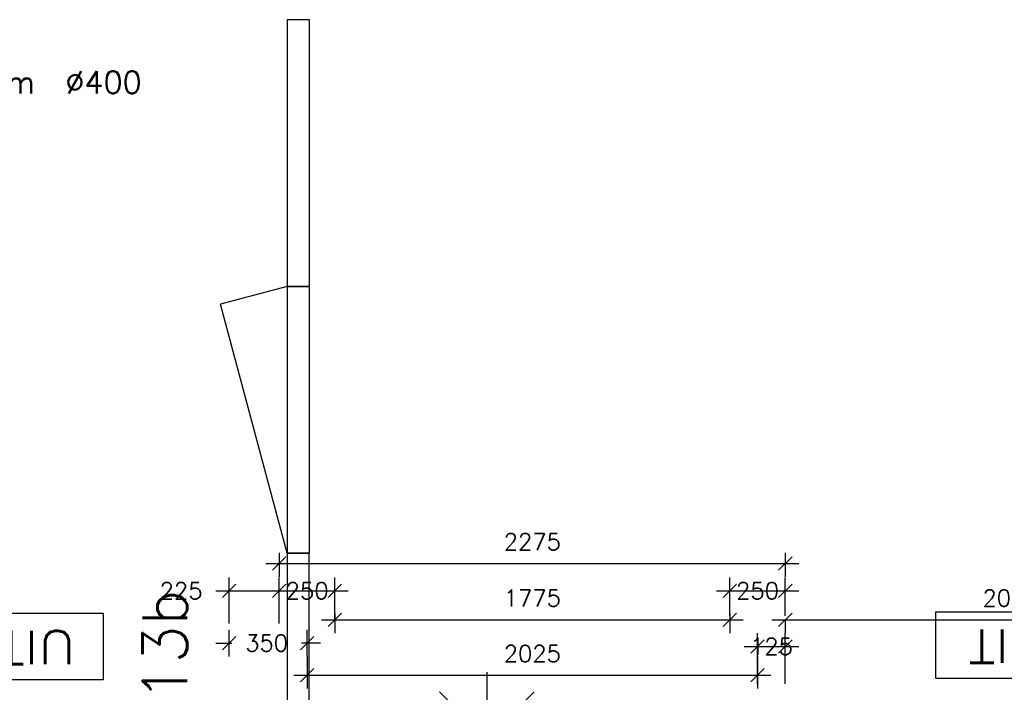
# Model space of a CAD drawing. Extents: x -29284 to 2055880, y -64816 to 121103.
# Tile 99 of 123: x 35387 to 39814, y 79599 to 82626. Entities that reach past the tile are written whole.
import ezdxf
from ezdxf.enums import TextEntityAlignment as Align

# ---------------------------------------------------------------- set-up
doc = ezdxf.new("R2010")
doc.units = 0
doc.header["$LTSCALE"] = 50
doc.header["$MEASUREMENT"] = 0
doc.header["$PDMODE"] = 3
doc.header["$PDSIZE"] = 0.1
doc.layers.get('0').update_dxf_attribs({"linetype": 'CONTINUOUS'})
doc.layers.get('DEFPOINTS').update_dxf_attribs({"linetype": 'CONTINUOUS'})
for name, color, linetype in [('00', 7, 'CONTINUOUS'), ('_DETAILNUMMERS', 4, 'CONTINUOUS'), ('_DETAILNUMMERSTEKST', 4, 'CONTINUOUS'), ('_INTERIEUR', 7, 'CONTINUOUS'), ('A--L22A1_BINNENWAND', 1, 'CONTINUOUS'), ('A--L63--', 7, 'CONTINUOUS'), ('A--M$1A-_F123-', 1, 'CONTINUOUS'), ('A--T$1A-25_TEKST', 2, 'CONTINUOUS'), ('A--T63--_F123-', 1, 'CONTINUOUS'), ('X--LR---_CP', 7, 'CONTINUOUS')]:
    doc.layers.add(name, color=color, linetype=linetype)
doc.styles.add('ALFA-0_25', font='ROMANS')
doc.styles.add('B-01', font='SIMPLEX.SHX', dxfattribs={"width": 0.8, "height": 4.5})
doc.dimstyles.new('STANDARD$0', dxfattribs={"dimscale": 30, "dimtxt": 2.5, "dimasz": 2, "dimexe": 2, "dimexo": 0, "dimgap": 2, "dimtad": 1, "dimdec": 0, "dimzin": 0, "dimdsep": 46, "dimtxsty": 'ALFA-0_25', "dimblk1": 'OBLIQUE', "dimblk2": 'OBLIQUE', "dimsah": 1, "dimcen": -3, "dimdle": 2, "dimclrd": 1, "dimclre": 1, "dimclrt": 2, "dimadec": 0, "dimazin": 0, "dimtfac": 0.666667, "dimtofl": 0, "dimtmove": 2, "dimatfit": 3, "dimldrblk": 'OBLIQUE', "dimfxl": 1, "dimtvp": 0.833333, "dimtolj": 1, "dimtzin": 0, "dimarcsym": 0})

# ---------------------------------------------------------------- blocks, each defined once
blk = doc.blocks.new('Q060089-')
at = {"layer": 'A--L63--', "linetype": 'Continuous'}
blk.add_lwpolyline([(0, 0), (0, 300), (620, 300), (620, 0)], close=True, dxfattribs=at)
at = {"layer": 'X--LR---_CP'}
blk.add_point((620, 0), dxfattribs=at)
blk.add_point((620, 0), dxfattribs=at)
blk.add_point((620, 0), dxfattribs=at)
at = {"layer": 'A--T63--_F123-', "style": 'ALFA-0_25', "width": 1.088889}
blk.add_text('UIT', height=150, dxfattribs=at).set_placement((123.7, 78.8), (473.7, 78.8), align=Align.FIT)
blk = doc.blocks.new('_OBLIQUE')
at = {"color": 0, "linetype": 'ByBlock'}
blk.add_line((-0.5, -0.5), (0.5, 0.5), dxfattribs=at)
blk = doc.blocks.new('*D174')
at = {"layer": 'A--M$1A-_F123-', "color": 1, "linetype": 'Continuous', "lineweight": -2, "transparency": 16777216}
for p, q in [((36329.5, 79760.5), (36329.5, 79880.4)), ((36679.5, 79759.5), (36679.5, 79880.4)), ((36269.5, 79820.4), (36341.3, 79820.4)), ((36739.5, 79820.4), (36654.2, 79820.4))]:
    blk.add_line(p, q, dxfattribs=at)
at = {"layer": 'DEFPOINTS', "color": 0, "linetype": 'Continuous', "transparency": 16777216}
for p in [(36329.5, 79820.4), (36329.5, 79760.5), (36679.5, 79759.5)]:
    blk.add_point(p, dxfattribs=at)
at = {"layer": 'A--M$1A-_F123-', "color": 1, "linetype": 'Continuous', "lineweight": -2, "transparency": 16777216, "xscale": 60, "yscale": 60, "zscale": 60, "rotation": 180}
blk.add_blockref('_OBLIQUE', (36329.5, 79820.4), dxfattribs=at)
at = {"layer": 'A--M$1A-_F123-', "color": 1, "linetype": 'Continuous', "lineweight": -2, "transparency": 16777216, "xscale": 60, "yscale": 60, "zscale": 60}
blk.add_blockref('_OBLIQUE', (36679.5, 79820.4), dxfattribs=at)
at = {"layer": 'A--M$1A-_F123-', "color": 2, "linetype": 'Continuous', "transparency": 16777216, "insert": (36497.7, 79820.4), "char_height": 75, "attachment_point": 5, "style": 'ALFA-0_25'}
blk.add_mtext('\\A1;350', dxfattribs=at)
blk = doc.blocks.new('*D175')
at = {"layer": 'A--M$1A-_F123-', "color": 1, "linetype": 'Continuous', "lineweight": -2, "transparency": 16777216}
for p, q in [((36679.5, 79759.5), (36679.5, 79615.3)), ((38704.5, 79760.5), (38704.5, 79615.3)), ((36619.5, 79675.3), (38764.5, 79675.3))]:
    blk.add_line(p, q, dxfattribs=at)
at = {"layer": 'DEFPOINTS', "color": 0, "linetype": 'Continuous', "transparency": 16777216}
for p in [(36679.5, 79759.5), (38704.5, 79760.5), (38704.5, 79675.3)]:
    blk.add_point(p, dxfattribs=at)
at = {"layer": 'A--M$1A-_F123-', "color": 1, "linetype": 'Continuous', "lineweight": -2, "transparency": 16777216, "xscale": 60, "yscale": 60, "zscale": 60, "rotation": 180}
blk.add_blockref('_OBLIQUE', (36679.5, 79675.3), dxfattribs=at)
at = {"layer": 'A--M$1A-_F123-', "color": 1, "linetype": 'Continuous', "lineweight": -2, "transparency": 16777216, "xscale": 60, "yscale": 60, "zscale": 60}
blk.add_blockref('_OBLIQUE', (38704.5, 79675.3), dxfattribs=at)
at = {"layer": 'A--M$1A-_F123-', "color": 2, "linetype": 'Continuous', "transparency": 16777216, "insert": (37692, 79772.8), "char_height": 75, "attachment_point": 5, "style": 'ALFA-0_25'}
blk.add_mtext('\\A1;2025', dxfattribs=at)
blk = doc.blocks.new('*D204')
at = {"layer": 'A--M$1A-_F123-', "color": 1, "lineweight": -2, "transparency": 16777216}
for p, q in [((36329.5, 79909.1), (36329.5, 80115.7)), ((36554.5, 79909.1), (36554.5, 80115.7)), ((36269.5, 80055.7), (36614.5, 80055.7))]:
    blk.add_line(p, q, dxfattribs=at)
at = {"layer": 'DEFPOINTS', "color": 0, "transparency": 16777216}
for p in [(36554.5, 80055.7), (36329.5, 79909.1), (36554.5, 79909.1)]:
    blk.add_point(p, dxfattribs=at)
at = {"layer": 'A--M$1A-_F123-', "color": 1, "lineweight": -2, "transparency": 16777216, "xscale": 60, "yscale": 60, "zscale": 60, "rotation": 180}
blk.add_blockref('_OBLIQUE', (36329.5, 80055.7), dxfattribs=at)
at = {"layer": 'A--M$1A-_F123-', "color": 1, "lineweight": -2, "transparency": 16777216, "xscale": 60, "yscale": 60, "zscale": 60}
blk.add_blockref('_OBLIQUE', (36554.5, 80055.7), dxfattribs=at)
at = {"layer": 'A--M$1A-_F123-', "color": 2, "transparency": 16777216, "insert": (36113, 80055.7), "char_height": 75, "attachment_point": 5, "style": 'ALFA-0_25'}
blk.add_mtext('\\A1;225', dxfattribs=at)
blk = doc.blocks.new('*D205')
at = {"layer": 'A--M$1A-_F123-', "color": 1, "lineweight": -2, "transparency": 16777216}
for p, q in [((36554.5, 79920.2), (36554.5, 80115.7)), ((36804.5, 79920.2), (36804.5, 80115.7)), ((36494.5, 80055.7), (36864.5, 80055.7))]:
    blk.add_line(p, q, dxfattribs=at)
at = {"layer": 'DEFPOINTS', "color": 0, "transparency": 16777216}
for p in [(36804.5, 80055.7), (36554.5, 79920.2), (36804.5, 79920.2)]:
    blk.add_point(p, dxfattribs=at)
at = {"layer": 'A--M$1A-_F123-', "color": 1, "lineweight": -2, "transparency": 16777216, "xscale": 60, "yscale": 60, "zscale": 60, "rotation": 180}
blk.add_blockref('_OBLIQUE', (36554.5, 80055.7), dxfattribs=at)
at = {"layer": 'A--M$1A-_F123-', "color": 1, "lineweight": -2, "transparency": 16777216, "xscale": 60, "yscale": 60, "zscale": 60}
blk.add_blockref('_OBLIQUE', (36804.5, 80055.7), dxfattribs=at)
at = {"layer": 'A--M$1A-_F123-', "color": 2, "transparency": 16777216, "insert": (36679.5, 80055.7), "char_height": 75, "attachment_point": 5, "style": 'ALFA-0_25'}
blk.add_mtext('\\A1;250', dxfattribs=at)
blk = doc.blocks.new('*D206')
at = {"layer": 'A--M$1A-_F123-', "color": 1, "lineweight": -2, "transparency": 16777216}
for p, q in [((36804.5, 79953.5), (36804.5, 79865.7)), ((38579.5, 79953.5), (38579.5, 79865.7)), ((36744.5, 79925.7), (38639.5, 79925.7))]:
    blk.add_line(p, q, dxfattribs=at)
at = {"layer": 'DEFPOINTS', "color": 0, "transparency": 16777216}
for p in [(36804.5, 79953.5), (38579.5, 79953.5), (38579.5, 79925.7)]:
    blk.add_point(p, dxfattribs=at)
at = {"layer": 'A--M$1A-_F123-', "color": 1, "lineweight": -2, "transparency": 16777216, "xscale": 60, "yscale": 60, "zscale": 60, "rotation": 180}
blk.add_blockref('_OBLIQUE', (36804.5, 79925.7), dxfattribs=at)
at = {"layer": 'A--M$1A-_F123-', "color": 1, "lineweight": -2, "transparency": 16777216, "xscale": 60, "yscale": 60, "zscale": 60}
blk.add_blockref('_OBLIQUE', (38579.5, 79925.7), dxfattribs=at)
at = {"layer": 'A--M$1A-_F123-', "color": 2, "transparency": 16777216, "insert": (37692, 80023.2), "char_height": 75, "attachment_point": 5, "style": 'ALFA-0_25'}
blk.add_mtext('\\A1;1775', dxfattribs=at)
blk = doc.blocks.new('*D207')
at = {"layer": 'A--M$1A-_F123-', "color": 1, "lineweight": -2, "transparency": 16777216}
for p, q in [((38579.5, 79942.4), (38579.5, 80115.7)), ((38829.5, 79942.4), (38829.5, 80115.7)), ((38519.5, 80055.7), (38889.5, 80055.7))]:
    blk.add_line(p, q, dxfattribs=at)
at = {"layer": 'DEFPOINTS', "color": 0, "transparency": 16777216}
for p in [(38829.5, 80055.7), (38579.5, 79942.4), (38829.5, 79942.4)]:
    blk.add_point(p, dxfattribs=at)
at = {"layer": 'A--M$1A-_F123-', "color": 1, "lineweight": -2, "transparency": 16777216, "xscale": 60, "yscale": 60, "zscale": 60, "rotation": 180}
blk.add_blockref('_OBLIQUE', (38579.5, 80055.7), dxfattribs=at)
at = {"layer": 'A--M$1A-_F123-', "color": 1, "lineweight": -2, "transparency": 16777216, "xscale": 60, "yscale": 60, "zscale": 60}
blk.add_blockref('_OBLIQUE', (38829.5, 80055.7), dxfattribs=at)
at = {"layer": 'A--M$1A-_F123-', "color": 2, "transparency": 16777216, "insert": (38704.5, 80055.7), "char_height": 75, "attachment_point": 5, "style": 'ALFA-0_25'}
blk.add_mtext('\\A1;250', dxfattribs=at)
blk = doc.blocks.new('*D208')
at = {"layer": 'A--M$1A-_F123-', "color": 1, "lineweight": -2, "transparency": 16777216}
for p, q in [((38704.5, 79636.5), (38704.5, 79865.3)), ((38829.5, 79636.5), (38829.5, 79865.3)), ((38644.5, 79805.3), (38889.5, 79805.3))]:
    blk.add_line(p, q, dxfattribs=at)
at = {"layer": 'DEFPOINTS', "color": 0, "transparency": 16777216}
for p in [(38829.5, 79805.3), (38704.5, 79636.5), (38829.5, 79636.5)]:
    blk.add_point(p, dxfattribs=at)
at = {"layer": 'A--M$1A-_F123-', "color": 1, "lineweight": -2, "transparency": 16777216, "xscale": 60, "yscale": 60, "zscale": 60, "rotation": 180}
blk.add_blockref('_OBLIQUE', (38704.5, 79805.3), dxfattribs=at)
at = {"layer": 'A--M$1A-_F123-', "color": 1, "lineweight": -2, "transparency": 16777216, "xscale": 60, "yscale": 60, "zscale": 60}
blk.add_blockref('_OBLIQUE', (38829.5, 79805.3), dxfattribs=at)
at = {"layer": 'A--M$1A-_F123-', "color": 2, "transparency": 16777216, "insert": (38767, 79805.3), "char_height": 75, "attachment_point": 5, "style": 'ALFA-0_25'}
blk.add_mtext('\\A1;125', dxfattribs=at)
blk = doc.blocks.new('*D218')
at = {"layer": 'A--M$1A-_F123-', "color": 1, "lineweight": -2, "transparency": 16777216}
for p, q in [((38769.5, 79925.7), (40919.5, 79925.7)), ((38829.5, 79925.7), (38829.5, 79865.7)), ((40859.5, 79925.7), (40859.5, 79865.7))]:
    blk.add_line(p, q, dxfattribs=at)
at = {"layer": 'DEFPOINTS', "color": 0, "transparency": 16777216}
for p in [(38829.5, 79925.7), (40859.5, 79925.7), (40859.5, 79925.7)]:
    blk.add_point(p, dxfattribs=at)
at = {"layer": 'A--M$1A-_F123-', "color": 1, "lineweight": -2, "transparency": 16777216, "xscale": 60, "yscale": 60, "zscale": 60, "rotation": 180}
blk.add_blockref('_OBLIQUE', (38829.5, 79925.7), dxfattribs=at)
at = {"layer": 'A--M$1A-_F123-', "color": 1, "lineweight": -2, "transparency": 16777216, "xscale": 60, "yscale": 60, "zscale": 60}
blk.add_blockref('_OBLIQUE', (40859.5, 79925.7), dxfattribs=at)
at = {"layer": 'A--M$1A-_F123-', "color": 2, "transparency": 16777216, "insert": (39844.5, 80023.2), "char_height": 75, "attachment_point": 5, "style": 'ALFA-0_25'}
blk.add_mtext('\\A1;2030', dxfattribs=at)
blk = doc.blocks.new('*D465')
at = {"layer": 'A--M$1A-_F123-', "color": 1, "linetype": 'Continuous', "lineweight": -2, "transparency": 16777216}
for p, q in [((36554.5, 80227.2), (36554.5, 80118.7)), ((38829.5, 80227.2), (38829.5, 80118.7)), ((36494.5, 80178.7), (38889.5, 80178.7))]:
    blk.add_line(p, q, dxfattribs=at)
at = {"layer": 'DEFPOINTS', "color": 0, "linetype": 'Continuous', "transparency": 16777216}
for p in [(36554.5, 80227.2), (38829.5, 80227.2), (38829.5, 80178.7)]:
    blk.add_point(p, dxfattribs=at)
at = {"layer": 'A--M$1A-_F123-', "color": 1, "linetype": 'Continuous', "lineweight": -2, "transparency": 16777216, "xscale": 60, "yscale": 60, "zscale": 60, "rotation": 180}
blk.add_blockref('_OBLIQUE', (36554.5, 80178.7), dxfattribs=at)
at = {"layer": 'A--M$1A-_F123-', "color": 1, "linetype": 'Continuous', "lineweight": -2, "transparency": 16777216, "xscale": 60, "yscale": 60, "zscale": 60}
blk.add_blockref('_OBLIQUE', (38829.5, 80178.7), dxfattribs=at)
at = {"layer": 'A--M$1A-_F123-', "color": 2, "linetype": 'Continuous', "transparency": 16777216, "insert": (37692, 80276.2), "char_height": 75, "attachment_point": 5, "style": 'ALFA-0_25'}
blk.add_mtext('\\A1;2275', dxfattribs=at)
blk = doc.blocks.new('DETAILNR')
at = {"layer": '_DETAILNUMMERS'}
blk.add_circle((32.9, -23.2), 490.7, dxfattribs=at)
at = {"layer": 'X--LR---_CP'}
blk.add_point((0, 0), dxfattribs=at)
at = {"layer": '_DETAILNUMMERSTEKST', "style": 'ALFA-0_25'}
blk.add_attdef('DETAILNR', text='', height=200, rotation=90, dxfattribs=at).set_placement((-618.4, 223.8), align=Align.RIGHT)
blk = doc.blocks.new('fijn_schuurwerk')
at = {"layer": '00', "color": 4}
for p, q in [((-0.000025, 300), (-0.000025, -300)), ((-212.132075, 212.132), (212.132025, -212.132)), ((-212.131875, -212.132), (212.132025, 212.13215)), ((-299.999975, 0), (299.999975, 0))]:
    blk.add_line(p, q, dxfattribs=at)

msp = doc.modelspace()

# ---------------------------------------------------------------- linework, layer by layer
at = {"layer": '_INTERIEUR', "linetype": 'Continuous'}
for points in [[(36589.6, 81425.6), (36689.7, 81425.6), (36689.7, 82625.6), (36589.6, 82625.6)], [(36589.5, 80225.6), (36689.6, 80225.6), (36689.6, 81425.6), (36589.5, 81425.6)], [(36589.5, 79221.9), (36689.5, 79221.9), (36689.5, 80225.6), (36589.5, 80225.6)]]:
    msp.add_lwpolyline(points, close=True, dxfattribs=at)
for points in [[(36589.6, 81425.6), (36289.5, 81345.2)], [(36589.5, 80225.6), (36289.5, 81345.2)]]:
    msp.add_lwpolyline(points, dxfattribs=at)

# ---------------------------------------------------------------- block references
at = {"layer": '00'}
ref = msp.add_blockref('DETAILNR', (36565.3, 78991.5), dxfattribs=dict(at, rotation=90))
ref.add_attrib('DETAILNR', 'ih13b', dxfattribs={"layer": '_DETAILNUMMERSTEKST', "height": 200, "rotation": 90, "style": 'ALFA-0_25'}).set_placement((36139.7, 80062.3), align=Align.RIGHT)
at = {"layer": 'A--L22A1_BINNENWAND'}
msp.add_blockref('fijn_schuurwerk', (37487.5, 79389.2), dxfattribs=at)
at = {"layer": 'A--L63--', "linetype": 'Continuous', "rotation": 180}
for p in [(35762.2, 79955), (40126.4, 79961)]:
    msp.add_blockref('Q060089-', p, dxfattribs=at)

# ---------------------------------------------------------------- texts
at = {"layer": 'A--T$1A-25_TEKST', "style": 'B-01'}
msp.add_text('betonkolom  %%C400', height=100, dxfattribs=at).set_placement((34684.2, 82294))

# ---------------------------------------------------------------- dimensions: what is measured, and where the dimension line sits
at = {"layer": 'A--M$1A-_F123-', "linetype": 'Continuous'}
for base, p1, p2, picture, middle in [((38829.5, 80178.7), (36554.5, 80227.2), (38829.5, 80227.2), '*D465', (37692, 80276.2)), ((38704.5, 79675.3), (36679.5, 79759.5), (38704.5, 79760.5), '*D175', (37692, 79772.8))]:
    dim = msp.add_linear_dim(base=base, p1=p1, p2=p2, dimstyle='STANDARD$0', dxfattribs=at)
    dim.commit()
    dim.dimension.update_dxf_attribs({"geometry": picture, "text_midpoint": middle})
at = {"layer": 'A--M$1A-_F123-'}
for base, p1, p2, picture, middle in [((36554.5, 80055.7), (36329.5, 79909.1), (36554.5, 79909.1), '*D204', (36113, 80055.7)), ((36804.5, 80055.7), (36554.5, 79920.2), (36804.5, 79920.2), '*D205', (36679.5, 80055.7)), ((38829.5, 80055.7), (38579.5, 79942.4), (38829.5, 79942.4), '*D207', (38704.5, 80055.7)), ((38829.5, 79805.3), (38704.5, 79636.5), (38829.5, 79636.5), '*D208', (38767, 79805.3))]:
    dim = msp.add_linear_dim(base=base, p1=p1, p2=p2, dimstyle='STANDARD$0', dxfattribs=at)
    dim.commit()
    dim.dimension.update_dxf_attribs({"geometry": picture, "text_midpoint": middle, "dimtype": 160})
for base, p1, p2, picture, middle in [((38579.5, 79925.7), (36804.5, 79953.5), (38579.5, 79953.5), '*D206', (37692, 80023.2)), ((40859.5, 79925.7), (38829.5, 79925.7), (40859.5, 79925.7), '*D218', (39844.5, 80023.2))]:
    dim = msp.add_linear_dim(base=base, p1=p1, p2=p2, dimstyle='STANDARD$0', dxfattribs=at)
    dim.commit()
    dim.dimension.update_dxf_attribs({"geometry": picture, "text_midpoint": middle})
at = {"layer": 'A--M$1A-_F123-', "linetype": 'Continuous'}
dim = msp.add_linear_dim(base=(36329.5, 79820.4), p1=(36679.5, 79759.5), p2=(36329.5, 79760.5), dimstyle='STANDARD$0', dxfattribs=at)
dim.commit()
dim.dimension.update_dxf_attribs({"geometry": '*D174', "text_midpoint": (36497.7, 79820.4), "dimtype": 160})

doc.saveas('drawing.dxf')
